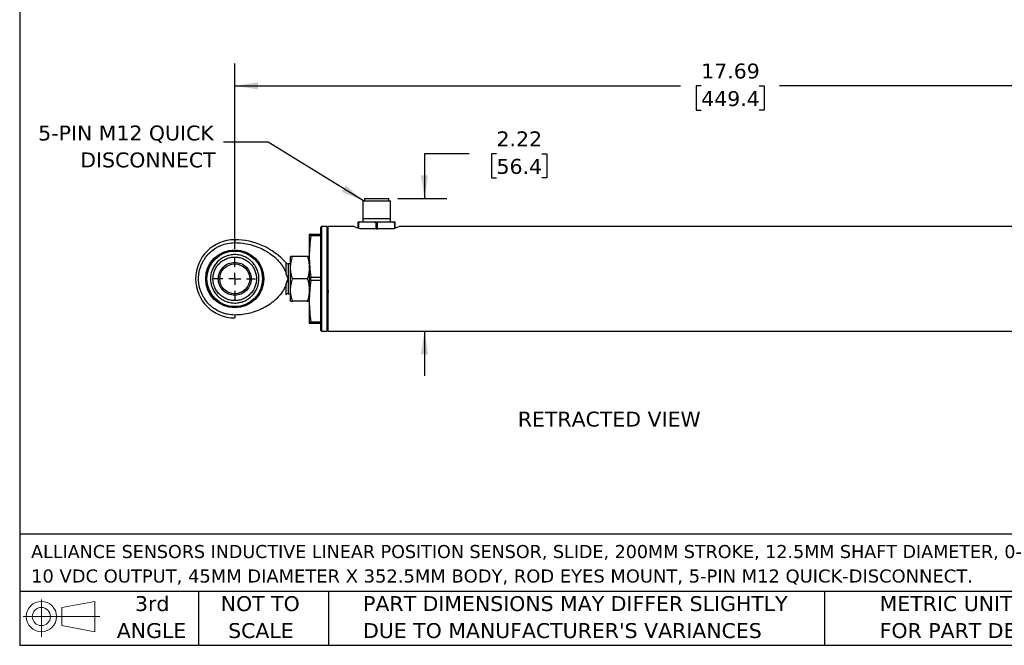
# Model space of a CAD drawing. Header units: inches. Extents: x 0.7 to 32.2, y 0.7 to 24.8.
# Tile 1 of 5: x 0.7 to 17.3, y 0.7 to 11.2. Entities that reach past the tile are written whole.
import ezdxf

# ---------------------------------------------------------------- set-up
doc = ezdxf.new("R2010")
doc.units = ezdxf.units.IN
doc.header["$LTSCALE"] = 3
doc.header["$MEASUREMENT"] = 0
doc.linetypes.add('SLD-Center', pattern=[0.75, 0.6, -0.05, 0.05, -0.05])
doc.linetypes.add('SLD-Solid', pattern=[0])
doc.layers.add('CENTER', color=40, linetype='SLD-Center')
doc.layers.add('DIMENSIONS', color=140, linetype='SLD-Solid', lineweight=25)
doc.layers.add('TEXT', color=140, linetype='SLD-Solid', lineweight=25)
doc.styles.add('SLDTEXTSTYLE0', font='VERDANA.TTF')
doc.styles.get("Standard").update_dxf_attribs({"font": 'VERDANA.TTF'})
doc.dimstyles.new('SLDDIMSTYLE0', dxfattribs={"dimtxt": 0.254883, "dimasz": 0.39, "dimexe": 0, "dimexo": 0.0625, "dimgap": 0.063721, "dimtad": 0, "dimtih": 1, "dimtoh": 1, "dimrnd": 1e-09, "dimzin": 12, "dimdsep": 46, "dimtxsty": 'SLDTEXTSTYLE0', "dimsah": 1, "dimcen": 0.09, "dimadec": 0, "dimazin": 3, "dimtfac": 1, "dimtofl": 0, "dimtmove": 0, "dimatfit": 3, "dimfxl": 0, "dimfrac": 2, "dimtolj": 1, "dimtzin": 12, "dimarcsym": 0})
doc.dimstyles.new('SLDDIMSTYLE2', dxfattribs={"dimtxt": 0.254883, "dimasz": 0.39, "dimexe": 0, "dimexo": 0.0625, "dimgap": 0.063721, "dimtad": 0, "dimtih": 1, "dimtoh": 1, "dimrnd": 1e-09, "dimzin": 12, "dimdsep": 46, "dimtxsty": 'SLDTEXTSTYLE0', "dimsah": 1, "dimcen": 0.09, "dimadec": 0, "dimazin": 3, "dimtfac": 1, "dimtmove": 0, "dimatfit": 0, "dimfxl": 0, "dimfrac": 2, "dimtolj": 1, "dimtzin": 12, "dimarcsym": 0})
doc.dimstyles.new('SLDDIMSTYLE8', dxfattribs={"dimtxt": 0.18, "dimasz": 0.39, "dimexe": 0, "dimexo": 0.0625, "dimgap": 0, "dimtad": 0, "dimtih": 1, "dimtoh": 1, "dimdec": 0, "dimrnd": 1e-09, "dimzin": 0, "dimdsep": 46, "dimtxsty": 'Standard', "dimsah": 1, "dimcen": 0.09, "dimadec": 0, "dimazin": 0, "dimtfac": 0.39, "dimtdec": 0, "dimtofl": 0, "dimtmove": 0, "dimatfit": 3, "dimfxl": 0, "dimfrac": 2, "dimtolj": 1, "dimtzin": 0, "dimarcsym": 0})

# ---------------------------------------------------------------- blocks, each defined once
blk = doc.blocks.new('Block11')
at = {"color": 7, "linetype": 'SLD-Solid', "lineweight": 18}
for p, q in [((0.306, 0.627), (0.306, 0)), ((0.647, 0.492), (1.202, 0.594)), ((1.202, 0.594), (1.202, 0.086)), ((0, 0.34), (1.284, 0.34)), ((0.647, 0.189), (0.647, 0.492)), ((0.647, 0.189), (1.202, 0.086))]:
    blk.add_line(p, q, dxfattribs=at)
for radius in [0.254, 0.152]:
    blk.add_circle((0.306, 0.34), radius, dxfattribs=at)
blk = doc.blocks.new('Block12')
at = {"color": 7, "linetype": 'Continuous'}
blk.add_blockref('Block11', (0, 0), dxfattribs=at)
blk = doc.blocks.new('SW_NOTE_0')
at = {"layer": 'TEXT', "color": 0, "char_height": 0.21875, "attachment_point": 1, "style": 'SLDTEXTSTYLE0'}
for s, insert in [('ALLIANCE SENSORS INDUCTIVE LINEAR POSITION SENSOR, SLIDE, 200MM STROKE, 12.5MM SHAFT DIAMETER, 0-', (0, 0.278)), ('10 VDC OUTPUT, 45MM DIAMETER X 352.5MM BODY, ROD EYES MOUNT, 5-PIN M12 QUICK-DISCONNECT.', (0, -0.132))]:
    blk.add_mtext(s, dxfattribs=dict(at, insert=insert))
blk = doc.blocks.new('SW_NOTE_0_3')
at = {"layer": 'TEXT', "color": 0, "char_height": 0.25, "attachment_point": 1, "style": 'SLDTEXTSTYLE0'}
for s, insert in [('PART DIMENSIONS MAY DIFFER SLIGHTLY ', (0, 0.318)), ("DUE TO MANUFACTURER'S VARIANCES", (0, -0.134))]:
    blk.add_mtext(s, dxfattribs=dict(at, insert=insert))
blk = doc.blocks.new('SW_NOTE_0_4')
at = {"layer": 'TEXT', "color": 0, "char_height": 0.25, "attachment_point": 2, "style": 'SLDTEXTSTYLE0'}
for s, insert in [('NOT TO', (0.621, 0.318)), ('SCALE', (0.632, -0.134))]:
    blk.add_mtext(s, dxfattribs=dict(at, insert=insert))
blk = doc.blocks.new('SW_NOTE_0_5')
at = {"layer": 'TEXT', "color": 0, "char_height": 0.25, "attachment_point": 2, "style": 'SLDTEXTSTYLE0'}
for s, insert in [('3rd', (0.273, 0.318)), ('ANGLE', (0.262, -0.134))]:
    blk.add_mtext(s, dxfattribs=dict(at, insert=insert))
blk = doc.blocks.new('SW_NOTE_0_6')
at = {"layer": 'TEXT', "color": 0, "char_height": 0.25, "attachment_point": 1, "style": 'SLDTEXTSTYLE0'}
for s, insert in [('METRIC UNITS USED ', (0, 0.318)), ('FOR PART DESIGN', (0, -0.134))]:
    blk.add_mtext(s, dxfattribs=dict(at, insert=insert))
blk = doc.blocks.new('_D_11')
at = {"layer": 'DIMENSIONS'}
for p, q in [((4.357, 7.393), (4.357, 10.502)), ((22.049, 7.393), (22.049, 10.502)), ((4.357, 10.127), (11.836, 10.127)), ((12.181, 10.127), (12.096, 10.127)), ((12.096, 10.127), (12.096, 9.722)), ((13.151, 10.127), (13.236, 10.127)), ((13.236, 10.127), (13.236, 9.722)), ((22.049, 10.127), (13.496, 10.127)), ((12.096, 9.722), (12.181, 9.722)), ((13.236, 9.722), (13.151, 9.722))]:
    blk.add_line(p, q, dxfattribs=at)
for points in [[(4.357, 10.127), (4.747, 10.067), (4.747, 10.187)], [(22.049, 10.127), (21.659, 10.187), (21.659, 10.067)]]:
    blk.add_solid(points, dxfattribs=at)
at = {"layer": 'DIMENSIONS', "char_height": 0.25, "attachment_point": 1, "style": 'SLDTEXTSTYLE0'}
for s, insert in [('17.69', (12.181, 10.501)), ('449.4', (12.181, 10.039))]:
    blk.add_mtext(s, dxfattribs=dict(at, insert=insert))
blk = doc.blocks.new('_D_12')
at = {"layer": 'DIMENSIONS'}
for p, q in [((8.289, 8.989), (7.539, 8.989)), ((7.539, 8.989), (7.539, 8.237)), ((8.748, 8.989), (8.663, 8.989)), ((8.663, 8.989), (8.663, 8.584)), ((9.506, 8.989), (9.591, 8.989)), ((9.591, 8.989), (9.591, 8.584)), ((8.663, 8.584), (8.748, 8.584)), ((9.591, 8.584), (9.506, 8.584)), ((7.092, 8.237), (7.914, 8.237)), ((7.539, 6.018), (7.539, 5.268))]:
    blk.add_line(p, q, dxfattribs=at)
for points in [[(7.539, 8.237), (7.599, 8.627), (7.479, 8.627)], [(7.539, 6.018), (7.479, 5.628), (7.599, 5.628)]]:
    blk.add_solid(points, dxfattribs=at)
at = {"layer": 'DIMENSIONS', "char_height": 0.25, "attachment_point": 1, "style": 'SLDTEXTSTYLE0'}
for s, insert in [('2.22', (8.748, 9.364)), ('56.4', (8.748, 8.902))]:
    blk.add_mtext(s, dxfattribs=dict(at, insert=insert))
blk = doc.blocks.new('SW_NOTE_0_7')
at = {"layer": 'TEXT', "color": 0, "char_height": 0.25, "attachment_point": 3, "style": 'SLDTEXTSTYLE0'}
for s, insert in [('5-PIN M12 QUICK', (-0.165, 0.28)), ('DISCONNECT', (-0.132, -0.171))]:
    blk.add_mtext(s, dxfattribs=dict(at, insert=insert))
blk = doc.blocks.new('SW_CENTERMARKSYMBOL_4')
at = {"layer": 'CENTER', "color": 0}
for p, q in [((0, 0.2), (0, 0.3505)), ((-0.2, 0), (-0.3505, 0)), ((0, 0), (-0.1, 0)), ((0, 0), (0, 0.1)), ((0, 0), (0, -0.1)), ((0, 0), (0.1, 0)), ((0.2, 0), (0.3505, 0)), ((0, -0.2), (0, -0.3505))]:
    blk.add_line(p, q, dxfattribs=at)

msp = doc.modelspace()

# ---------------------------------------------------------------- linework, layer by layer
for p, q in [((6.505, 8.2), (6.505, 7.905)), ((6.505, 8.2), (6.969, 8.2)), ((6.532, 8.237), (6.532, 8.2)), ((6.532, 8.237), (6.942, 8.237)), ((6.942, 8.2), (6.942, 8.237)), ((6.969, 7.905), (6.969, 8.2)), ((5.812, 7.768), (5.797, 7.753)), ((5.902, 7.768), (5.812, 7.768)), ((5.812, 7.768), (5.812, 6.018)), ((5.917, 7.753), (5.902, 7.768)), ((5.902, 7.768), (5.902, 6.018)), ((6.361, 7.768), (5.917, 7.768)), ((5.917, 7.768), (5.917, 6.018)), ((6.424, 7.826), (6.437, 7.826)), ((6.424, 7.826), (6.424, 7.741)), ((6.437, 7.737), (6.437, 7.826)), ((6.478, 7.846), (6.683, 7.846)), ((6.503, 7.905), (6.503, 7.846)), ((6.503, 7.905), (6.971, 7.905)), ((6.724, 7.826), (6.724, 7.728)), ((6.724, 7.826), (6.75, 7.826)), ((6.75, 7.728), (6.75, 7.826)), ((6.791, 7.846), (6.996, 7.846)), ((6.971, 7.846), (6.971, 7.905)), ((7.037, 7.826), (7.037, 7.737)), ((7.037, 7.826), (7.05, 7.826)), ((7.05, 7.741), (7.05, 7.826)), ((19.167, 7.768), (7.113, 7.768)), ((5.607, 7.643), (5.607, 7.268)), ((5.634, 7.614), (5.634, 7.643)), ((5.634, 7.643), (5.797, 7.643)), ((5.797, 7.614), (5.634, 7.614)), ((5.797, 7.753), (5.797, 6.033)), ((6.544, 7.728), (6.461, 7.728)), ((6.656, 7.728), (6.544, 7.728)), ((6.724, 7.728), (6.656, 7.728)), ((6.724, 7.728), (6.75, 7.728)), ((6.818, 7.728), (6.75, 7.728)), ((6.93, 7.728), (6.818, 7.728)), ((7.013, 7.728), (6.93, 7.728)), ((4.357, 7.549), (4.357, 7.499)), ((5.294, 7.08), (5.294, 7.268)), ((5.573, 7.268), (5.328, 7.268)), ((5.607, 7.268), (5.607, 6.518)), ((5.294, 7.143), (5.254, 7.143)), ((5.254, 7.143), (5.254, 6.893)), ((5.8, 7.121), (5.799, 7.119)), ((5.913, 7.141), (5.913, 7.143)), ((5.294, 6.705), (5.294, 7.08)), ((5.254, 6.893), (5.254, 6.643)), ((5.573, 6.893), (5.328, 6.893)), ((5.634, 6.864), (5.634, 6.921)), ((5.634, 6.921), (5.797, 6.921)), ((5.797, 6.864), (5.634, 6.864)), ((5.254, 6.643), (5.294, 6.643)), ((5.294, 6.518), (5.294, 6.705)), ((5.8, 6.643), (5.801, 6.645)), ((5.914, 6.665), (5.914, 6.665)), ((5.573, 6.518), (5.328, 6.518)), ((5.607, 6.518), (5.607, 6.143)), ((4.357, 6.286), (4.357, 6.237)), ((5.634, 6.171), (5.797, 6.171)), ((5.634, 6.143), (5.634, 6.171)), ((5.797, 6.143), (5.634, 6.143)), ((5.797, 6.033), (5.812, 6.018)), ((5.812, 6.018), (5.902, 6.018)), ((5.902, 6.018), (5.917, 6.033)), ((5.917, 6.018), (19.167, 6.018))]:
    msp.add_line(p, q)
for radius in [0.487, 0.48, 0.466, 0.251]:
    msp.add_circle((4.357, 6.893), radius)
for centre, radius, start, end in [((4.357, 6.893), 0.656, 90, 270), ((4.357, 6.404), 1.145, 41.3143, 90), ((5.254, 7.193), 0.05, 221.1907, 270), ((5.254, 6.593), 0.05, 90, 138.5186)]:
    msp.add_arc(centre, radius, start, end)
for points, knots in [([(6.461, 7.728), (6.436, 7.737), (6.385, 7.755), (6.354, 7.769), (6.36, 7.767), (6.361, 7.766)], [0, 0, 0, 0, 0.440307, 0.881649, 1, 1, 1, 1]), ([(6.424, 7.846), (6.424, 7.846), (6.424, 7.846), (6.424, 7.845), (6.424, 7.844), (6.424, 7.842), (6.424, 7.84), (6.424, 7.836), (6.424, 7.835), (6.424, 7.831), (6.424, 7.829), (6.424, 7.826)], [0, 0, 0, 0, 0.25, 0.25, 0.5, 0.5, 0.75, 0.75, 0.875, 0.875, 1, 1, 1, 1]), ([(6.424, 7.846), (6.425, 7.846), (6.428, 7.846), (6.432, 7.846), (6.437, 7.846), (6.442, 7.846), (6.448, 7.846), (6.456, 7.846), (6.467, 7.846), (6.474, 7.846), (6.478, 7.846)], [0, 0, 0, 0, 0.099898, 0.19975, 0.299663, 0.399741, 0.500089, 0.666927, 0.833401, 1, 1, 1, 1]), ([(6.437, 7.826), (6.437, 7.829), (6.437, 7.831), (6.44, 7.835), (6.441, 7.836), (6.446, 7.84), (6.45, 7.842), (6.462, 7.845), (6.47, 7.846), (6.478, 7.846)], [0, 0, 0, 0, 0.125, 0.125, 0.25, 0.25, 0.5, 0.5, 1, 1, 1, 1]), ([(6.683, 7.846), (6.687, 7.846), (6.691, 7.846), (6.699, 7.845), (6.703, 7.844), (6.711, 7.842), (6.714, 7.84), (6.719, 7.836), (6.721, 7.835), (6.723, 7.831), (6.724, 7.829), (6.724, 7.826)], [0, 0, 0, 0, 0.25, 0.25, 0.5, 0.5, 0.75, 0.75, 0.875, 0.875, 1, 1, 1, 1]), ([(6.683, 7.846), (6.687, 7.846), (6.694, 7.846), (6.704, 7.846), (6.715, 7.846), (6.726, 7.846), (6.739, 7.846), (6.755, 7.846), (6.773, 7.846), (6.785, 7.846), (6.791, 7.846)], [0, 0, 0, 0, 0.099898, 0.19975, 0.299663, 0.399741, 0.500089, 0.666927, 0.833401, 1, 1, 1, 1]), ([(6.75, 7.826), (6.75, 7.829), (6.75, 7.831), (6.753, 7.835), (6.754, 7.836), (6.759, 7.84), (6.763, 7.842), (6.775, 7.845), (6.783, 7.846), (6.791, 7.846)], [0, 0, 0, 0, 0.125, 0.125, 0.25, 0.25, 0.5, 0.5, 1, 1, 1, 1]), ([(6.996, 7.846), (7, 7.846), (7.004, 7.846), (7.012, 7.845), (7.016, 7.844), (7.024, 7.842), (7.027, 7.84), (7.032, 7.836), (7.034, 7.835), (7.036, 7.831), (7.037, 7.829), (7.037, 7.826)], [0, 0, 0, 0, 0.25, 0.25, 0.5, 0.5, 0.75, 0.75, 0.875, 0.875, 1, 1, 1, 1]), ([(6.996, 7.846), (6.998, 7.846), (7.003, 7.846), (7.009, 7.846), (7.015, 7.846), (7.021, 7.846), (7.028, 7.846), (7.035, 7.846), (7.043, 7.846), (7.048, 7.846), (7.05, 7.846)], [0, 0, 0, 0, 0.099898, 0.19975, 0.299663, 0.399741, 0.500089, 0.666927, 0.833401, 1, 1, 1, 1]), ([(7.113, 7.766), (7.113, 7.766), (7.112, 7.766), (7.073, 7.749), (7.03, 7.734), (7.013, 7.728)], [0, 0, 0, 0, 0.298202, 0.702887, 1, 1, 1, 1]), ([(7.05, 7.826), (7.05, 7.829), (7.05, 7.831), (7.05, 7.835), (7.05, 7.836), (7.05, 7.84), (7.05, 7.842), (7.05, 7.845), (7.05, 7.846), (7.05, 7.846)], [0, 0, 0, 0, 0.125, 0.125, 0.25, 0.25, 0.5, 0.5, 1, 1, 1, 1]), ([(5.607, 7.643), (5.607, 7.643), (5.609, 7.643), (5.619, 7.643), (5.625, 7.643), (5.634, 7.643)], [0, 0, 0, 0, 0.5, 0.5, 1, 1, 1, 1]), ([(5.634, 7.614), (5.625, 7.557), (5.619, 7.499), (5.609, 7.384), (5.607, 7.326), (5.607, 7.268)], [0, 0, 0, 0, 0.5, 0.5, 1, 1, 1, 1]), ([(4.357, 6.286), (4.317, 6.286), (4.277, 6.29), (4.219, 6.302), (4.2, 6.307), (4.162, 6.318), (4.143, 6.325), (4.088, 6.348), (4.053, 6.366), (4.004, 6.399), (3.988, 6.411), (3.957, 6.437), (3.942, 6.45), (3.9, 6.492), (3.875, 6.522), (3.842, 6.572), (3.831, 6.589), (3.813, 6.624), (3.796, 6.66), (3.782, 6.697), (3.771, 6.735), (3.766, 6.755), (3.754, 6.814), (3.75, 6.853), (3.75, 6.912), (3.751, 6.932), (3.755, 6.972), (3.758, 6.992), (3.77, 7.05), (3.781, 7.088), (3.804, 7.143), (3.813, 7.161), (3.831, 7.196), (3.842, 7.213), (3.874, 7.262), (3.899, 7.293), (3.956, 7.35), (3.987, 7.375), (4.036, 7.408), (4.053, 7.418), (4.088, 7.437), (4.106, 7.445), (4.161, 7.468), (4.199, 7.48), (4.277, 7.495), (4.317, 7.499), (4.357, 7.499)], [0, 0, 0, 0, 0.0625, 0.0625, 0.09375, 0.09375, 0.125, 0.125, 0.1875, 0.1875, 0.21875, 0.21875, 0.25, 0.25, 0.3125, 0.3125, 0.34375, 0.34375, 0.375, 0.40625, 0.40625, 0.4375, 0.4375, 0.5, 0.5, 0.53125, 0.53125, 0.5625, 0.5625, 0.625, 0.625, 0.65625, 0.65625, 0.6875, 0.6875, 0.75, 0.75, 0.8125, 0.8125, 0.84375, 0.84375, 0.875, 0.875, 0.9375, 0.9375, 1, 1, 1, 1]), ([(4.357, 7.499), (4.446, 7.499), (4.533, 7.488), (4.641, 7.461), (4.662, 7.454), (4.704, 7.441), (4.725, 7.433), (4.786, 7.409), (4.826, 7.39), (4.883, 7.358), (4.902, 7.347), (4.939, 7.322), (4.958, 7.31), (5.011, 7.269), (5.044, 7.24), (5.09, 7.193), (5.105, 7.177), (5.133, 7.142), (5.147, 7.124), (5.171, 7.087), (5.182, 7.068), (5.202, 7.028), (5.21, 7.008), (5.217, 6.987)], [0, 0, 0, 0, 0.25, 0.25, 0.3125, 0.3125, 0.375, 0.375, 0.5, 0.5, 0.5625, 0.5625, 0.625, 0.625, 0.75, 0.75, 0.8125, 0.8125, 0.875, 0.875, 0.9375, 0.9375, 1, 1, 1, 1]), ([(4.763, 6.893), (4.763, 6.866), (4.76, 6.84), (4.752, 6.8), (4.749, 6.787), (4.741, 6.762), (4.732, 6.737), (4.721, 6.713), (4.709, 6.69), (4.702, 6.678), (4.679, 6.645), (4.663, 6.624), (4.634, 6.596), (4.625, 6.587), (4.604, 6.57), (4.593, 6.562), (4.56, 6.54), (4.537, 6.528), (4.5, 6.513), (4.487, 6.508), (4.462, 6.5), (4.449, 6.497), (4.41, 6.489), (4.384, 6.487), (4.344, 6.487), (4.33, 6.488), (4.304, 6.49), (4.278, 6.494), (4.252, 6.5), (4.226, 6.508), (4.214, 6.513), (4.177, 6.528), (4.154, 6.541), (4.109, 6.57), (4.089, 6.587), (4.051, 6.625), (4.034, 6.645), (4.012, 6.678), (4.005, 6.69), (3.993, 6.713), (3.987, 6.725), (3.972, 6.762), (3.964, 6.787), (3.954, 6.84), (3.951, 6.866), (3.951, 6.92), (3.954, 6.946), (3.961, 6.985), (3.965, 6.998), (3.972, 7.024), (3.977, 7.036), (3.992, 7.073), (4.005, 7.096), (4.027, 7.129), (4.035, 7.14), (4.052, 7.161), (4.061, 7.171), (4.089, 7.199), (4.109, 7.215), (4.143, 7.238), (4.154, 7.245), (4.177, 7.257), (4.201, 7.268), (4.226, 7.277), (4.252, 7.285), (4.265, 7.288), (4.304, 7.296), (4.33, 7.299), (4.37, 7.299), (4.383, 7.298), (4.41, 7.295), (4.423, 7.294), (4.462, 7.286), (4.487, 7.278), (4.524, 7.263), (4.537, 7.257), (4.56, 7.245), (4.571, 7.238), (4.604, 7.216), (4.625, 7.199), (4.663, 7.161), (4.68, 7.141), (4.702, 7.108), (4.708, 7.096), (4.721, 7.073), (4.727, 7.061), (4.742, 7.024), (4.75, 6.998), (4.76, 6.946), (4.763, 6.92), (4.763, 6.893)], [0, 0, 0, 0, 0.03125, 0.03125, 0.046875, 0.046875, 0.0625, 0.078125, 0.078125, 0.09375, 0.09375, 0.125, 0.125, 0.140625, 0.140625, 0.15625, 0.15625, 0.1875, 0.1875, 0.203125, 0.203125, 0.21875, 0.21875, 0.25, 0.25, 0.265625, 0.265625, 0.28125, 0.296875, 0.296875, 0.3125, 0.3125, 0.34375, 0.34375, 0.375, 0.375, 0.40625, 0.40625, 0.421875, 0.421875, 0.4375, 0.4375, 0.46875, 0.46875, 0.5, 0.5, 0.53125, 0.53125, 0.546875, 0.546875, 0.5625, 0.5625, 0.59375, 0.59375, 0.609375, 0.609375, 0.625, 0.625, 0.65625, 0.65625, 0.671875, 0.671875, 0.6875, 0.703125, 0.703125, 0.71875, 0.71875, 0.75, 0.75, 0.765625, 0.765625, 0.78125, 0.78125, 0.8125, 0.8125, 0.828125, 0.828125, 0.84375, 0.84375, 0.875, 0.875, 0.90625, 0.90625, 0.921875, 0.921875, 0.9375, 0.9375, 0.96875, 0.96875, 1, 1, 1, 1]), ([(5.294, 7.08), (5.294, 7.112), (5.298, 7.144), (5.309, 7.206), (5.318, 7.237), (5.328, 7.268)], [0, 0, 0, 0, 0.5, 0.5, 1, 1, 1, 1]), ([(5.328, 7.268), (5.318, 7.268), (5.309, 7.268), (5.298, 7.268), (5.294, 7.268), (5.294, 7.268)], [0, 0, 0, 0, 0.5, 0.5, 1, 1, 1, 1]), ([(5.573, 7.268), (5.584, 7.237), (5.592, 7.206), (5.604, 7.144), (5.607, 7.112), (5.607, 7.08)], [0, 0, 0, 0, 0.5, 0.5, 1, 1, 1, 1]), ([(5.607, 7.268), (5.607, 7.268), (5.604, 7.268), (5.592, 7.268), (5.584, 7.268), (5.573, 7.268)], [0, 0, 0, 0, 0.5, 0.5, 1, 1, 1, 1]), ([(5.607, 7.268), (5.607, 7.21), (5.609, 7.152), (5.619, 7.037), (5.625, 6.979), (5.634, 6.921)], [0, 0, 0, 0, 0.5, 0.5, 1, 1, 1, 1]), ([(3.992, 6.893), (3.992, 6.897), (3.992, 6.905), (3.993, 6.918), (3.994, 6.93), (3.995, 6.943), (3.997, 6.955), (4, 6.967), (4.002, 6.979), (4.006, 6.991), (4.009, 7.003), (4.013, 7.015), (4.025, 7.046), (4.05, 7.094), (4.096, 7.152), (4.155, 7.2), (4.219, 7.233), (4.287, 7.253), (4.355, 7.26), (4.425, 7.254), (4.493, 7.234), (4.558, 7.2), (4.608, 7.16), (4.641, 7.123), (4.664, 7.091), (4.682, 7.06), (4.697, 7.027), (4.708, 6.994), (4.715, 6.965), (4.719, 6.942), (4.721, 6.926), (4.722, 6.909), (4.722, 6.898), (4.722, 6.893)], [0, 0, 0, 0, 0.01089, 0.02177, 0.032645, 0.043522, 0.054405, 0.065299, 0.07621, 0.087143, 0.098102, 0.109093, 0.12012, 0.184274, 0.250051, 0.31345, 0.37998, 0.437402, 0.499924, 0.558154, 0.619872, 0.684155, 0.749803, 0.785243, 0.815538, 0.850497, 0.879904, 0.911187, 0.941695, 0.956969, 0.97133, 0.985795, 1, 1, 1, 1]), ([(4.081, 6.893), (4.081, 6.929), (4.089, 6.965), (4.116, 7.032), (4.137, 7.062), (4.188, 7.113), (4.218, 7.134), (4.285, 7.161), (4.321, 7.168), (4.357, 7.168)], [0, 0, 0, 0, 0.25, 0.25, 0.5, 0.5, 0.75, 0.75, 1, 1, 1, 1]), ([(4.357, 7.168), (4.393, 7.168), (4.429, 7.161), (4.496, 7.134), (4.526, 7.113), (4.577, 7.062), (4.598, 7.032), (4.625, 6.965), (4.632, 6.929), (4.632, 6.893)], [0, 0, 0, 0, 0.25, 0.25, 0.5, 0.5, 0.75, 0.75, 1, 1, 1, 1]), ([(5.217, 6.987), (5.217, 7.012), (5.217, 7.035), (5.217, 7.078), (5.217, 7.097), (5.217, 7.127), (5.217, 7.139), (5.217, 7.156), (5.217, 7.16), (5.217, 7.16)], [0, 0, 0, 0, 0.25, 0.25, 0.5, 0.5, 0.75, 0.75, 1, 1, 1, 1]), ([(5.913, 7.143), (5.914, 7.142), (5.916, 7.14), (5.917, 7.119), (5.917, 7.117)], [0, 0, 0, 0, 0.890165, 1, 1, 1, 1]), ([(5.254, 6.893), (5.25, 6.902), (5.244, 6.917), (5.235, 6.938), (5.228, 6.956), (5.222, 6.971), (5.218, 6.982), (5.217, 6.987)], [0, 0, 0, 0, 0.284062, 0.500005, 0.681402, 0.848128, 1, 1, 1, 1]), ([(5.328, 6.893), (5.318, 6.923), (5.309, 6.954), (5.298, 7.017), (5.294, 7.048), (5.294, 7.08)], [0, 0, 0, 0, 0.5, 0.5, 1, 1, 1, 1]), ([(5.607, 7.08), (5.607, 7.048), (5.604, 7.017), (5.592, 6.954), (5.584, 6.923), (5.573, 6.893)], [0, 0, 0, 0, 0.5, 0.5, 1, 1, 1, 1]), ([(4.722, 6.893), (4.722, 6.889), (4.722, 6.882), (4.721, 6.871), (4.72, 6.858), (4.719, 6.843), (4.715, 6.821), (4.708, 6.792), (4.697, 6.759), (4.682, 6.726), (4.664, 6.694), (4.641, 6.663), (4.608, 6.626), (4.558, 6.586), (4.493, 6.552), (4.425, 6.532), (4.355, 6.526), (4.287, 6.532), (4.219, 6.553), (4.155, 6.586), (4.096, 6.634), (4.05, 6.691), (4.023, 6.743), (4.01, 6.78), (4.003, 6.802), (3.998, 6.825), (3.995, 6.847), (3.992, 6.87), (3.992, 6.885), (3.992, 6.893)], [0, 0, 0, 0, 0.009489, 0.018952, 0.028671, 0.043032, 0.058308, 0.088816, 0.120099, 0.149505, 0.184466, 0.214759, 0.250202, 0.31585, 0.380134, 0.441853, 0.500083, 0.562606, 0.620029, 0.686558, 0.749959, 0.815736, 0.879892, 0.900078, 0.920156, 0.940155, 0.960108, 0.980045, 1, 1, 1, 1]), ([(4.632, 6.893), (4.632, 6.857), (4.625, 6.821), (4.598, 6.754), (4.577, 6.723), (4.526, 6.672), (4.496, 6.652), (4.429, 6.624), (4.393, 6.617), (4.321, 6.617), (4.285, 6.624), (4.218, 6.652), (4.188, 6.672), (4.137, 6.723), (4.116, 6.754), (4.089, 6.821), (4.081, 6.857), (4.081, 6.893)], [0, 0, 0, 0, 0.125, 0.125, 0.25, 0.25, 0.375, 0.375, 0.5, 0.5, 0.625, 0.625, 0.75, 0.75, 0.875, 0.875, 1, 1, 1, 1]), ([(5.217, 6.799), (5.21, 6.778), (5.202, 6.757), (5.182, 6.717), (5.171, 6.698), (5.134, 6.643), (5.106, 6.609), (5.059, 6.561), (5.043, 6.546), (5.01, 6.516), (4.993, 6.503), (4.94, 6.463), (4.903, 6.439), (4.846, 6.407), (4.826, 6.397), (4.786, 6.377), (4.766, 6.369), (4.704, 6.344), (4.662, 6.33), (4.577, 6.309), (4.534, 6.3), (4.446, 6.289), (4.401, 6.286), (4.357, 6.286)], [0, 0, 0, 0, 0.0625, 0.0625, 0.125, 0.125, 0.25, 0.25, 0.3125, 0.3125, 0.375, 0.375, 0.5, 0.5, 0.5625, 0.5625, 0.625, 0.625, 0.75, 0.75, 0.875, 0.875, 1, 1, 1, 1]), ([(5.217, 6.799), (5.218, 6.803), (5.22, 6.81), (5.224, 6.822), (5.229, 6.834), (5.235, 6.849), (5.244, 6.869), (5.25, 6.884), (5.254, 6.893)], [0, 0, 0, 0, 0.112493, 0.233387, 0.36257, 0.500001, 0.71576, 1, 1, 1, 1]), ([(5.217, 6.626), (5.217, 6.626), (5.217, 6.63), (5.217, 6.646), (5.217, 6.658), (5.217, 6.688), (5.217, 6.707), (5.217, 6.75), (5.217, 6.774), (5.217, 6.799)], [0, 0, 0, 0, 0.25, 0.25, 0.5, 0.5, 0.75, 0.75, 1, 1, 1, 1]), ([(5.294, 6.705), (5.294, 6.737), (5.298, 6.769), (5.309, 6.831), (5.318, 6.862), (5.328, 6.893)], [0, 0, 0, 0, 0.5, 0.5, 1, 1, 1, 1]), ([(5.573, 6.893), (5.584, 6.862), (5.592, 6.831), (5.604, 6.769), (5.607, 6.737), (5.607, 6.705)], [0, 0, 0, 0, 0.5, 0.5, 1, 1, 1, 1]), ([(5.634, 6.864), (5.625, 6.807), (5.619, 6.749), (5.609, 6.634), (5.607, 6.576), (5.607, 6.518)], [0, 0, 0, 0, 0.5, 0.5, 1, 1, 1, 1]), ([(5.917, 6.791), (5.918, 6.775), (5.919, 6.733), (5.922, 6.689), (5.924, 6.663), (5.925, 6.667), (5.925, 6.667)], [0, 0, 0, 0, 0.220872, 0.585807, 0.950742, 1, 1, 1, 1]), ([(5.328, 6.518), (5.318, 6.548), (5.309, 6.579), (5.298, 6.642), (5.294, 6.673), (5.294, 6.705)], [0, 0, 0, 0, 0.5, 0.5, 1, 1, 1, 1]), ([(5.607, 6.705), (5.607, 6.673), (5.604, 6.642), (5.592, 6.579), (5.584, 6.548), (5.573, 6.518)], [0, 0, 0, 0, 0.5, 0.5, 1, 1, 1, 1]), ([(5.797, 6.669), (5.797, 6.666), (5.798, 6.645), (5.799, 6.644), (5.8, 6.643)], [0, 0, 0, 0, 0.109832, 1, 1, 1, 1]), ([(5.913, 6.665), (5.914, 6.666), (5.916, 6.667), (5.919, 6.668), (5.922, 6.667), (5.923, 6.666), (5.924, 6.666)], [0, 0, 0, 0, 0.296979, 0.591966, 0.886936, 1, 1, 1, 1]), ([(5.294, 6.518), (5.294, 6.518), (5.298, 6.518), (5.309, 6.518), (5.318, 6.518), (5.328, 6.518)], [0, 0, 0, 0, 0.5, 0.5, 1, 1, 1, 1]), ([(5.573, 6.518), (5.584, 6.518), (5.592, 6.518), (5.604, 6.518), (5.607, 6.518), (5.607, 6.518)], [0, 0, 0, 0, 0.5, 0.5, 1, 1, 1, 1]), ([(5.607, 6.518), (5.607, 6.46), (5.609, 6.402), (5.619, 6.287), (5.625, 6.229), (5.634, 6.171)], [0, 0, 0, 0, 0.5, 0.5, 1, 1, 1, 1]), ([(5.634, 6.143), (5.625, 6.143), (5.619, 6.143), (5.609, 6.143), (5.607, 6.143), (5.607, 6.143)], [0, 0, 0, 0, 0.5, 0.5, 1, 1, 1, 1])]:
    msp.add_open_spline(points, degree=3, knots=knots)
at = {"layer": 'TEXT'}
for p, q in [((0.75, 24.75), (0.75, 0.75)), ((32.25, 2.613), (0.75, 2.613)), ((32.25, 1.65), (0.75, 1.65)), ((3.75, 1.65), (3.75, 0.75)), ((5.931, 1.65), (5.931, 0.75)), ((14.25, 1.65), (14.25, 0.75)), ((0.75, 0.75), (32.25, 0.75))]:
    msp.add_line(p, q, dxfattribs=at)

# ---------------------------------------------------------------- block references
at = {"layer": 'CENTER'}
msp.add_blockref('SW_CENTERMARKSYMBOL_4', (4.357, 6.893), dxfattribs=at)
at = {"layer": 'TEXT'}
for name, p in [('SW_NOTE_0_7', (4.169, 9.182)), ('SW_NOTE_0', (0.941, 2.153)), ('Block12', (0.808, 0.892)), ('SW_NOTE_0_5', (2.699, 1.256)), ('SW_NOTE_0_4', (4.164, 1.256)), ('SW_NOTE_0_3', (6.51, 1.256)), ('SW_NOTE_0_6', (15.175, 1.256))]:
    msp.add_blockref(name, p, dxfattribs=at)

# ---------------------------------------------------------------- texts
at = {"layer": 'TEXT', "insert": (9.105, 4.666), "char_height": 0.25, "attachment_point": 1, "style": 'SLDTEXTSTYLE0'}
msp.add_mtext('RETRACTED VIEW', dxfattribs=at)

# ---------------------------------------------------------------- dimensions: what is measured, and where the dimension line sits
at = {"layer": 'DIMENSIONS'}
dim = msp.add_linear_dim(base=(4.357, 10.127), p1=(22.049, 7.243), p2=(4.357, 7.243), dimstyle='SLDDIMSTYLE0', dxfattribs=at)
dim.commit()
dim.dimension.update_dxf_attribs({"geometry": '_D_11', "text_midpoint": (12.666, 10.127), "dimtype": 160})
dim = msp.add_linear_dim(base=(7.539, 8.237), p1=(5.917, 6.018), p2=(6.942, 8.237), angle=90, dimstyle='SLDDIMSTYLE2', dxfattribs=at)
dim.commit()
dim.dimension.update_dxf_attribs({"geometry": '_D_12', "text_midpoint": (7.539, 8.989), "dimtype": 160})

# ---------------------------------------------------------------- leaders
at = {"layer": 'TEXT'}
msp.add_leader([(6.518, 8.2), (4.919, 9.182), (4.169, 9.182)], dimstyle='SLDDIMSTYLE8', dxfattribs=at)

doc.saveas('drawing.dxf')
